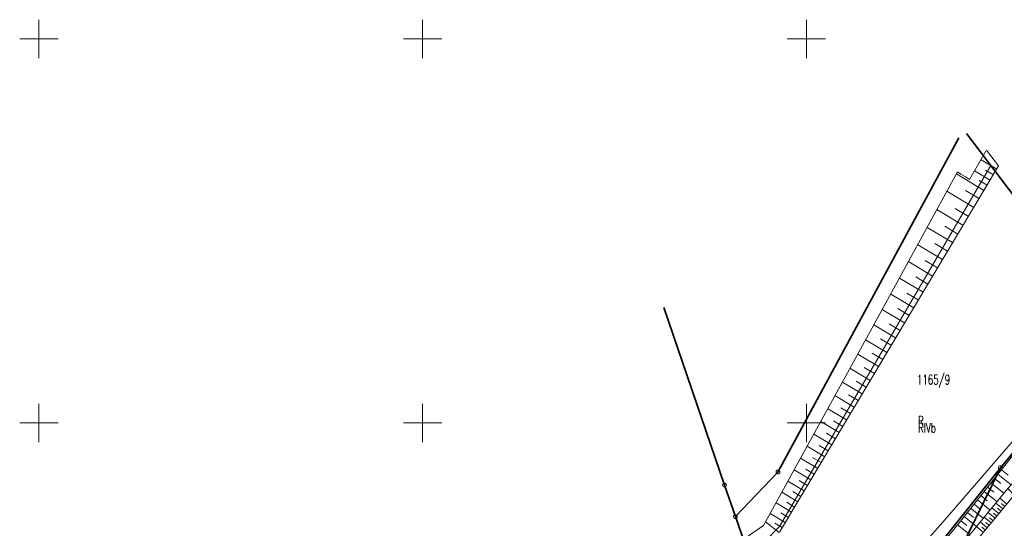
# Model space of a CAD drawing. Header units: metres. Extents: x 6496648 to 6497944, y 5962794 to 5963351.
# Tile 87 of 88: x 6497598 to 6497726, y 5963236 to 5963302. Entities that reach past the tile are written whole.
import ezdxf

# ---------------------------------------------------------------- set-up
doc = ezdxf.new("R2010")
doc.units = ezdxf.units.M
doc.header["$MEASUREMENT"] = 0
doc.layers.get('0').update_dxf_attribs({"color": 8, "linetype": 'CONTINUOUS', "lineweight": 13})
for name, color, linetype, lineweight in [('000_INNE__NIEZYDENTYFIKOWANE_', 8, 'CONTINUOUS', 13), ('209_OPIS_KONTURU_KLASYFIKACYJNEGO', 8, 'CONTINUOUS', 13), ('210_OZNACZENIE_UzYTKU', 8, 'CONTINUOUS', 13), ('211_NR_DZIAlKI', 7, 'CONTINUOUS', 25), ('217_GRANICA_KONTURU_KLASYFIKCYJNEGO', 8, 'CONTINUOUS', 13), ('218_GRANICA_UzYTKU', 8, 'CONTINUOUS', 13), ('219_LINIA_GRANICY', 3, 'CONTINUOUS', 35), ('PRZEWoD_KANALIZACYJNY__LINIA_', 36, 'CONTINUOUS', 13), ('siatka', 8, 'CONTINUOUS', 13), ('SKARPA_NIEUMOCNIONA__POWIERZCHNIA_', 8, 'CONTINUOUS', 13), ('SKARPA_UMOCNIONA__POWIERZCHNIA_', 8, 'CONTINUOUS', 13)]:
    doc.layers.add(name, color=color, linetype=linetype, lineweight=lineweight)
doc.styles.get("Standard").update_dxf_attribs({"font": 'simplex.shx'})

# ---------------------------------------------------------------- blocks, each defined once
blk = doc.blocks.new('GRT')
at = {"color": 0, "linetype": 'Continuous', "lineweight": 18}
blk.add_circle((0, 0), 0.5, dxfattribs=at)

msp = doc.modelspace()

# ---------------------------------------------------------------- linework, layer by layer
at = {"layer": '000_INNE__NIEZYDENTYFIKOWANE_', "flags": 128}
for points in [[(6497725.41, 5963243.92), (6497726.3, 5963243.21)], [(6497724.5, 5963242.78), (6497725.35, 5963242.1)], [(6497724.95, 5963243.35), (6497726.69, 5963241.96)], [(6497723.16, 5963241.1), (6497724.83, 5963239.76)], [(6497723.6, 5963241.66), (6497724.44, 5963240.99)], [(6497724.05, 5963242.22), (6497725.74, 5963240.87)], [(6497722.28, 5963239.99), (6497723.93, 5963238.67)], [(6497722.71, 5963240.55), (6497723.55, 5963239.88)], [(6497726.13, 5963239.44), (6497725.2, 5963240.21)], [(6497721.4, 5963238.9), (6497723.04, 5963237.59)], [(6497721.84, 5963239.45), (6497722.66, 5963238.79)], [(6497725.09, 5963238.2), (6497724.17, 5963238.97)], [(6497725.61, 5963238.82), (6497724.68, 5963239.58)], [(6497725.35, 5963238.51), (6497724.89, 5963238.89)], [(6497725.86, 5963239.13), (6497725.4, 5963239.51)], [(6497720.11, 5963237.28), (6497720.92, 5963236.64)], [(6497720.54, 5963237.82), (6497722.16, 5963236.53)], [(6497720.97, 5963238.36), (6497721.79, 5963237.71)], [(6497724.08, 5963236.98), (6497723.16, 5963237.74)], [(6497724.58, 5963237.59), (6497723.67, 5963238.35)], [(6497724.33, 5963237.28), (6497723.87, 5963237.66)], [(6497724.84, 5963237.89), (6497724.38, 5963238.28)], [(6497719.69, 5963236.75), (6497721.29, 5963235.47)], [(6497723.06, 5963235.76), (6497722.15, 5963236.51)], [(6497723.57, 5963236.36), (6497722.65, 5963237.12)], [(6497723.32, 5963236.06), (6497722.86, 5963236.44)], [(6497723.82, 5963236.67), (6497723.36, 5963237.05)]]:
    msp.add_lwpolyline(points, dxfattribs=at)
at = {"layer": '217_GRANICA_KONTURU_KLASYFIKCYJNEGO', "flags": 128}
for points in [[(6497724.03, 5963283.54), (6497696.51, 5963236.53)], [(6497740, 5963262.48), (6497724.03, 5963283.54)], [(6497725.27, 5963244.18), (6497740, 5963261.9)], [(6497699.58, 5963212), (6497725.27, 5963244.18)], [(6497696.51, 5963236.53), (6497692.59, 5963232.51)]]:
    msp.add_lwpolyline(points, dxfattribs=at)
at = {"layer": '218_GRANICA_UzYTKU', "flags": 128}
for points in [[(6497724.03, 5963283.54), (6497696.51, 5963236.53)], [(6497740, 5963262.48), (6497724.03, 5963283.54)], [(6497725.27, 5963244.18), (6497740, 5963261.9)], [(6497699.58, 5963212), (6497725.27, 5963244.18)], [(6497725.27, 5963244.18), (6497700.45, 5963193.52)], [(6497696.51, 5963236.53), (6497692.59, 5963232.51)]]:
    msp.add_lwpolyline(points, dxfattribs=at)
at = {"layer": '219_LINIA_GRANICY', "flags": 128}
for points in [[(6497720.88, 5963287.69), (6497740, 5963262.48)], [(6497696.29, 5963243.61), (6497719.87, 5963287.11)], [(6497681.42, 5963265.03), (6497689.33, 5963241.92)], [(6497725.27, 5963244.18), (6497740, 5963261.9)], [(6497690.75, 5963237.81), (6497696.29, 5963243.61)], [(6497725.27, 5963244.18), (6497699.58, 5963212)], [(6497725.27, 5963244.18), (6497700.45, 5963193.52)], [(6497689.33, 5963241.92), (6497690.75, 5963237.81)], [(6497692.59, 5963232.51), (6497690.75, 5963237.81)]]:
    msp.add_lwpolyline(points, dxfattribs=at)
at = {"layer": 'PRZEWoD_KANALIZACYJNY__LINIA_', "flags": 128}
msp.add_lwpolyline([(6497740, 5963262.82), (6497717.76, 5963237.07), (6497702.35, 5963219.77), (6497701.74, 5963214.91)], dxfattribs=at)
at = {"layer": 'siatka', "flags": 128}
for points in [[(6497600, 5963297.5), (6497600, 5963302.5)], [(6497650, 5963297.5), (6497650, 5963302.5)], [(6497700, 5963297.5), (6497700, 5963302.5)], [(6497597.5, 5963300), (6497602.5, 5963300)], [(6497647.5, 5963300), (6497652.5, 5963300)], [(6497697.5, 5963300), (6497702.5, 5963300)], [(6497600, 5963247.5), (6497600, 5963252.5)], [(6497650, 5963247.5), (6497650, 5963252.5)], [(6497700, 5963247.5), (6497700, 5963252.5)], [(6497597.5, 5963250), (6497602.5, 5963250)], [(6497647.5, 5963250), (6497652.5, 5963250)], [(6497697.5, 5963250), (6497702.5, 5963250)]]:
    msp.add_lwpolyline(points, dxfattribs=at)
at = {"layer": 'SKARPA_NIEUMOCNIONA__POWIERZCHNIA_', "flags": 128}
for points in [[(6497636.47, 5963183.34), (6497634.14, 5963184.15), (6497641.74, 5963187.65), (6497652.54, 5963191.41), (6497665.47, 5963196.44), (6497673.7, 5963199.39), (6497683.5, 5963202.54), (6497685.69, 5963203.52), (6497692.7, 5963207.46), (6497699.3, 5963211.79), (6497710.45, 5963225.55), (6497719.37, 5963236.35), (6497727.2, 5963246.17), (6497729.55, 5963249.22), (6497738.79, 5963259.19), (6497740, 5963260.6)], [(6497740, 5963255.71), (6497736.66, 5963252.85), (6497726.23, 5963241.46), (6497715.09, 5963227.95), (6497705.16, 5963215.92), (6497700.27, 5963210.07), (6497692.69, 5963204.05), (6497684.18, 5963199.75), (6497670.53, 5963195.19), (6497651.98, 5963188.75)], [(6497636.47, 5963183.34), (6497651.98, 5963188.75), (6497670.53, 5963195.19), (6497684.18, 5963199.75), (6497692.69, 5963204.05), (6497700.27, 5963210.07), (6497705.16, 5963215.92), (6497715.09, 5963227.95), (6497726.23, 5963241.46), (6497727.08, 5963240.59), (6497719.95, 5963232.01), (6497711.65, 5963221.64), (6497705.59, 5963214.05), (6497701.21, 5963208.72), (6497693.84, 5963203.04), (6497684.62, 5963198.5), (6497670.2, 5963193.45), (6497656.18, 5963188.43), (6497645.49, 5963184.62), (6497635.24, 5963180.95)]]:
    msp.add_lwpolyline(points, dxfattribs=at)
at = {"layer": 'SKARPA_UMOCNIONA__POWIERZCHNIA_', "flags": 128}
for points in [[(6497689.65, 5963233.35), (6497694.42, 5963236.65), (6497706.3, 5963258.25), (6497713.62, 5963271.58), (6497719.67, 5963282.68), (6497720.14, 5963282.39), (6497720.73, 5963282.04), (6497721.26, 5963281.71), (6497723.39, 5963285.37)], [(6497723.47, 5963285.51), (6497725.05, 5963283.47), (6497718.33, 5963272.29), (6497708.91, 5963256.52), (6497696.5, 5963235.79)], [(6497724.79, 5963283.04), (6497722.75, 5963284.27)], [(6497723.13, 5963280.28), (6497719.54, 5963282.44)], [(6497723.94, 5963281.63), (6497721.92, 5963282.84)], [(6497724.36, 5963282.32), (6497723.34, 5963282.93)], [(6497723.53, 5963280.95), (6497722.53, 5963281.55)], [(6497721.8, 5963278.06), (6497718.3, 5963280.16)], [(6497722.49, 5963279.21), (6497720.72, 5963280.28)], [(6497720.4, 5963275.74), (6497717, 5963277.78)], [(6497721.1, 5963276.89), (6497719.37, 5963277.93)], [(6497719.04, 5963273.48), (6497715.74, 5963275.46)], [(6497719.72, 5963274.6), (6497718.04, 5963275.61)], [(6497717.72, 5963271.28), (6497714.5, 5963273.2)], [(6497718.38, 5963272.37), (6497716.75, 5963273.35)], [(6497716.44, 5963269.13), (6497713.31, 5963271.01)], [(6497717.08, 5963270.2), (6497715.49, 5963271.15)], [(6497715.2, 5963267.04), (6497712.13, 5963268.87)], [(6497715.82, 5963268.08), (6497714.27, 5963269.01)], [(6497713.98, 5963265.01), (6497710.99, 5963266.79)], [(6497714.58, 5963266.02), (6497713.07, 5963266.92)], [(6497712.79, 5963263.02), (6497709.88, 5963264.76)], [(6497713.38, 5963264.01), (6497711.91, 5963264.89)], [(6497712.21, 5963262.04), (6497710.77, 5963262.9)], [(6497711.63, 5963261.08), (6497708.79, 5963262.78)], [(6497710.5, 5963259.18), (6497707.72, 5963260.84)], [(6497711.06, 5963260.13), (6497709.66, 5963260.97)], [(6497709.4, 5963257.34), (6497706.69, 5963258.96)], [(6497709.95, 5963258.25), (6497708.57, 5963259.07)], [(6497708.32, 5963255.53), (6497705.68, 5963257.12)], [(6497708.86, 5963256.43), (6497707.52, 5963257.23)], [(6497707.27, 5963253.78), (6497704.69, 5963255.32)], [(6497707.79, 5963254.65), (6497706.48, 5963255.43)], [(6497706.24, 5963252.06), (6497703.72, 5963253.57)], [(6497706.75, 5963252.91), (6497705.48, 5963253.67)], [(6497705.24, 5963250.39), (6497702.78, 5963251.85)], [(6497705.74, 5963251.22), (6497704.49, 5963251.96)], [(6497704.26, 5963248.75), (6497701.86, 5963250.19)], [(6497704.75, 5963249.56), (6497703.53, 5963250.29)], [(6497703.31, 5963247.16), (6497700.97, 5963248.56)], [(6497703.78, 5963247.95), (6497702.6, 5963248.66)], [(6497702.38, 5963245.6), (6497700.1, 5963246.97)], [(6497702.84, 5963246.38), (6497701.68, 5963247.07)], [(6497701.47, 5963244.09), (6497699.24, 5963245.42)], [(6497701.92, 5963244.84), (6497700.79, 5963245.51)], [(6497700.58, 5963242.61), (6497698.41, 5963243.91)], [(6497701.02, 5963243.34), (6497699.92, 5963244)], [(6497699.72, 5963241.16), (6497697.6, 5963242.43)], [(6497700.15, 5963241.88), (6497699.07, 5963242.52)], [(6497699.29, 5963240.45), (6497698.25, 5963241.08)], [(6497698.87, 5963239.75), (6497696.81, 5963240.99)], [(6497698.05, 5963238.38), (6497696.04, 5963239.59)], [(6497698.46, 5963239.06), (6497697.44, 5963239.67)], [(6497697.25, 5963237.04), (6497695.28, 5963238.22)], [(6497697.65, 5963237.71), (6497696.65, 5963238.3)], [(6497696.45, 5963235.74), (6497694.69, 5963237.14)], [(6497696.85, 5963236.38), (6497695.88, 5963236.96)]]:
    msp.add_lwpolyline(points, dxfattribs=at)

# ---------------------------------------------------------------- block references
at = {"xscale": 0.5, "yscale": 0.5, "zscale": 0.5}
for p in [(6497696.29, 5963243.61), (6497725.27, 5963244.18), (6497689.33, 5963241.92), (6497690.75, 5963237.81)]:
    msp.add_blockref('GRT', p, dxfattribs=at)

# ---------------------------------------------------------------- texts
at = {"layer": '209_OPIS_KONTURU_KLASYFIKACYJNEGO', "width": 0.66}
msp.add_text('RIVb', height=1.25, dxfattribs=at).set_placement((6497714.55, 5963248.74))
at = {"layer": '210_OZNACZENIE_UzYTKU', "width": 0.66}
msp.add_text('R', height=1.25, dxfattribs=at).set_placement((6497714.55, 5963249.64))
at = {"layer": '211_NR_DZIAlKI', "width": 0.66}
msp.add_text('1165/9', height=1.25, dxfattribs=at).set_placement((6497714.41, 5963255.02))

doc.saveas('drawing.dxf')
